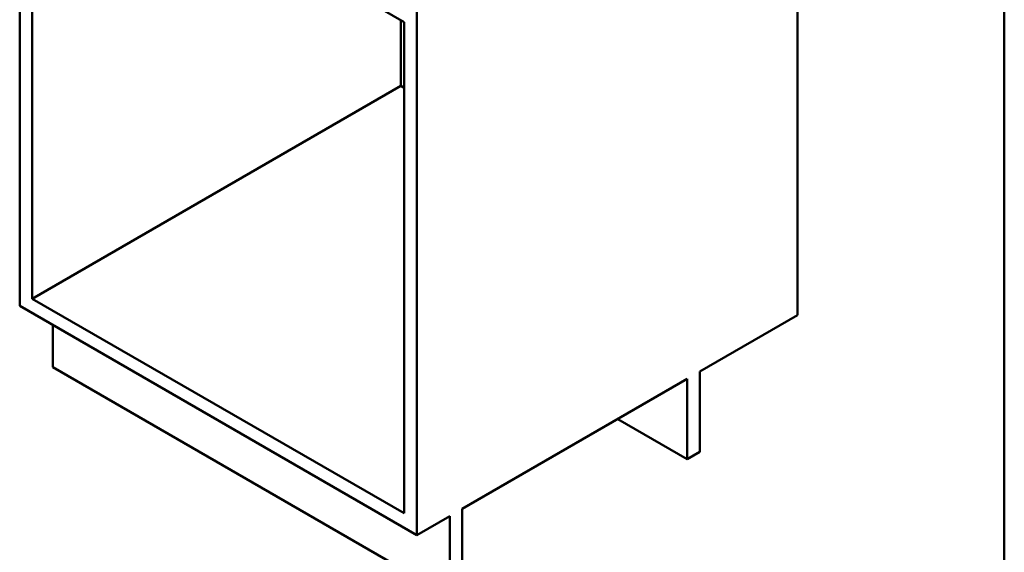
# Model space of a CAD drawing. Header units: millimetres. Extents: x 100 to 2000, y 93 to 2870.
# Tile 3 of 7: x 948 to 2000, y 735 to 1304. Entities that reach past the tile are written whole.
import ezdxf

# ---------------------------------------------------------------- set-up
doc = ezdxf.new("R2010")
doc.units = ezdxf.units.MM
doc.header["$LTSCALE"] = 10
doc.layers.add('Sketch Geometry(ISO)', color=7, linetype='Continuous', lineweight=50)
doc.layers.add('Visible Edges(ISO)', color=7, linetype='Continuous', lineweight=50)

# ---------------------------------------------------------------- blocks, each defined once
blk = doc.blocks.new('Borders Marketing Border')
at = {"layer": 'Sketch Geometry(ISO)'}
blk.add_line((200, 287), (200, 10), dxfattribs=at)

msp = doc.modelspace()

# ---------------------------------------------------------------- linework, layer by layer
at = {"layer": 'Visible Edges(ISO)'}
for p, q in [((947.6, 1603.3), (947.6, 998.2)), ((961, 1531), (1358.4, 1301.6)), ((961, 1006), (961, 1531)), ((1779.1, 1521.2), (1779.1, 988.4)), ((1371.9, 1358.3), (1371.9, 753.3)), ((1354.9, 1303.6), (1354.9, 1233.4)), ((1358.4, 1301.6), (1358.4, 776.6)), ((1354.9, 1233.4), (961, 1006)), ((1358.4, 1231.3), (1354.9, 1233.4)), ((1358.4, 776.6), (961, 1006)), ((947.6, 998.2), (1371.9, 753.3)), ((1674.5, 928), (1779.1, 988.4)), ((982.9, 932.9), (982.9, 977.8)), ((1407.2, 688), (982.9, 932.9)), ((1674.5, 842.3), (1674.5, 928)), ((1420.6, 781.5), (1661.1, 920.3)), ((1661.1, 920.3), (1661.1, 834.5)), ((1661.1, 834.5), (1586.8, 877.4)), ((1661.1, 834.5), (1674.5, 842.3)), ((1420.6, 695.7), (1420.6, 781.5)), ((1371.9, 753.3), (1407.2, 773.7)), ((1407.2, 773.7), (1407.2, 688))]:
    msp.add_line(p, q, dxfattribs=at)

# ---------------------------------------------------------------- block references
at = {"xscale": 10, "yscale": 10, "zscale": 10}
msp.add_blockref('Borders Marketing Border', (0, 0), dxfattribs=at)

doc.saveas('drawing.dxf')
